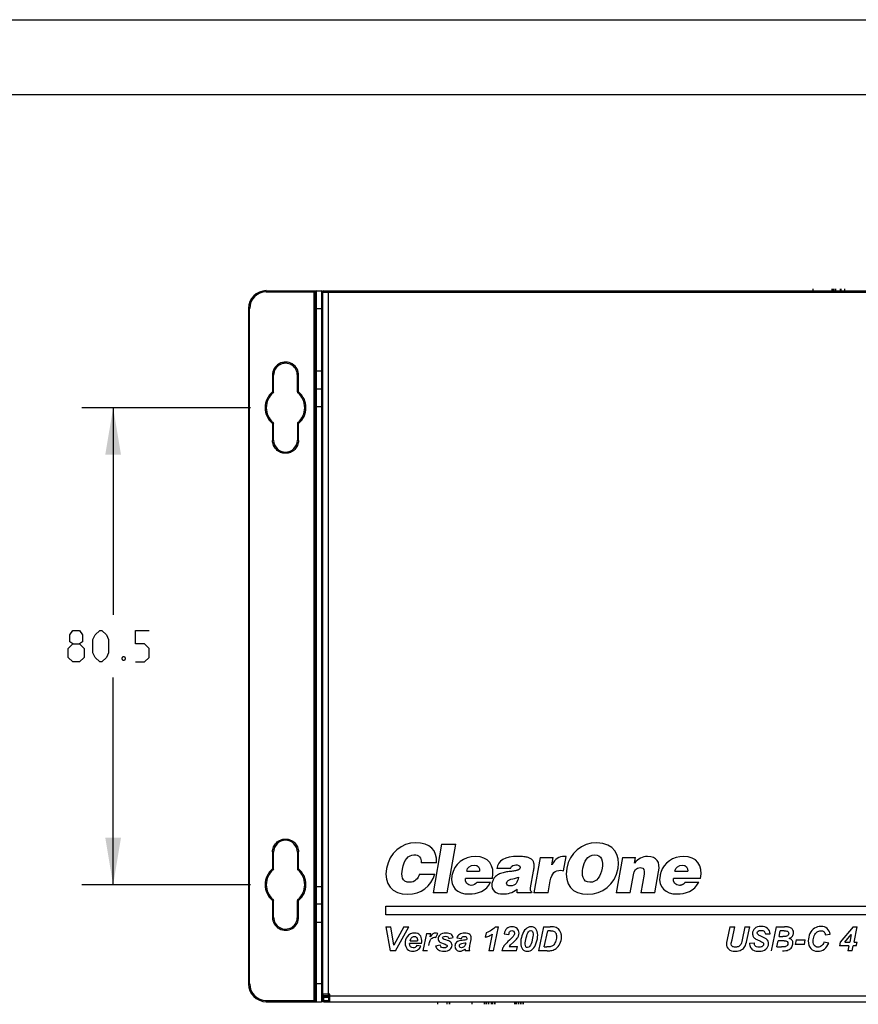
# Model space of a CAD drawing. Header units: inches. Extents: x 0 to 17, y 0 to 11.
# Tile 30 of 55: x 3.8 to 7.2, y 7.1 to 11. Entities that reach past the tile are written whole.
import ezdxf

# ---------------------------------------------------------------- set-up
doc = ezdxf.new("R2010")
doc.units = ezdxf.units.IN
doc.header["$LTSCALE"] = 0.935
doc.header["$MEASUREMENT"] = 0
doc.layers.get('0').update_dxf_attribs({"linetype": 'CONTINUOUS'})
doc.styles.add('TEXTSTYLE_2', font='txt', dxfattribs={"width": 0.8})
doc.dimstyles.new('DIMSTYLE_1', dxfattribs={"dimtxt": 0.125, "dimasz": 0.1875, "dimexe": 0.125, "dimexo": 0.0625, "dimgap": 0.0625, "dimtad": 0, "dimtih": 1, "dimtoh": 1, "dimlfac": 1.666667, "dimzin": 4, "dimdsep": 46, "dimtxsty": 'TEXTSTYLE_2', "dimblk": '_FILLED', "dimblk1": '_FILLED', "dimblk2": '_FILLED', "dimcen": 0.09, "dimazin": 1, "dimtfac": 1, "dimtofl": 0, "dimtmove": 0, "dimatfit": 3, "dimldrblk": '_FILLED', "dimfxl": 1, "dimtolj": 1, "dimtzin": 4, "dimarcsym": 0})

# ---------------------------------------------------------------- blocks, each defined once
blk = doc.blocks.new('_FILLED')
at = {"color": 0, "linetype": 'ByBlock'}
blk.add_solid([(0, 0), (-1, 0.167), (-1, -0.167)], dxfattribs=at)
blk = doc.blocks.new('*D6')
at = {"color": 2, "linetype": 'Continuous', "transparency": 16777216}
for p, q in [((4.7328, 9.4531), (4.0602, 9.4531)), ((4.1852, 9.4531), (4.1852, 8.6273)), ((4.1852, 7.5515), (4.1852, 8.3773)), ((4.7328, 7.5515), (4.0602, 7.5515))]:
    blk.add_line(p, q, dxfattribs=at)
at = {"color": 2, "linetype": 'Continuous', "transparency": 16777216, "xscale": 0.1875, "yscale": 0.1875, "zscale": 0.1875}
for p, rotation in [((4.1852, 9.4531), 90), ((4.1852, 7.5515), 270)]:
    blk.add_blockref('_FILLED', p, dxfattribs=dict(at, rotation=rotation))
at = {"color": 2, "linetype": 'Continuous', "transparency": 16777216, "insert": (4.1852, 8.5648), "char_height": 0.125, "width": 0.535714, "attachment_point": 2, "line_spacing_factor": 0.9, "style": 'TEXTSTYLE_2'}
blk.add_mtext('{\\ftxt;\\W0.0001;\\H0.0001;\\~}{\\ftxt;\\W2.8571428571;\\H0.125; }{\\ftxt;\\W0.0001;\\H0.0001;\\~}', dxfattribs=at)

msp = doc.modelspace()

# ---------------------------------------------------------------- linework, layer by layer
at = {"color": 7, "linetype": 'Continuous'}
for p, q in [((0, 11), (17, 11)), ((16.7, 10.7), (0.3, 10.7)), ((4.7953, 9.9149), (4.7953, 9.9196)), ((4.7953, 9.9196), (5.015, 9.9196)), ((4.7953, 9.9149), (4.9913, 9.9149)), ((4.9866, 7.085), (4.9866, 9.9196)), ((4.9913, 7.0897), (4.9913, 9.9149)), ((4.9961, 7.085), (4.9961, 9.9196)), ((5.015, 9.9196), (5.015, 7.085)), ((5.0197, 9.9149), (5.0197, 9.9126)), ((6.9749, 9.9187), (6.9749, 9.9273)), ((7.0489, 9.9273), (7.0489, 9.9187)), ((7.054, 9.9187), (7.054, 9.9273)), ((7.0558, 9.9187), (7.0558, 9.9273)), ((7.0584, 9.9187), (7.0584, 9.9273)), ((7.0635, 9.9273), (7.0635, 9.9187)), ((7.0814, 9.9273), (7.0814, 9.9187)), ((7.0864, 9.9187), (7.0864, 9.9273)), ((7.0865, 9.9187), (7.0865, 9.9273)), ((7.1003, 9.9187), (7.1003, 9.9273)), ((4.7244, 9.8488), (4.7244, 7.1559)), ((4.7244, 9.8488), (4.7291, 9.8488)), ((4.7291, 7.1559), (4.7291, 9.8488)), ((4.9913, 9.8488), (5.0197, 9.8488)), ((4.8201, 9.583), (4.8201, 9.5159)), ((4.8201, 9.583), (4.8248, 9.583)), ((4.8248, 9.5159), (4.8248, 9.583)), ((4.9192, 9.5159), (4.9192, 9.581)), ((4.9192, 9.581), (4.924, 9.581)), ((4.924, 9.5159), (4.924, 9.581)), ((5.0197, 9.5992), (4.9913, 9.5992)), ((4.8201, 9.5159), (4.8231, 9.5123)), ((4.8248, 9.5159), (4.8201, 9.5159)), ((4.924, 9.5159), (4.9192, 9.5159)), ((4.921, 9.5123), (4.924, 9.5159)), ((4.9961, 9.5283), (5.015, 9.5283)), ((4.9913, 9.4574), (5.0197, 9.4574)), ((4.8231, 9.3939), (4.8201, 9.3903)), ((4.8201, 9.3903), (4.8201, 9.3232)), ((4.8201, 9.3903), (4.8248, 9.3903)), ((4.8248, 9.3232), (4.8248, 9.3903)), ((4.9192, 9.3903), (4.9192, 9.3232)), ((4.9192, 9.3903), (4.924, 9.3903)), ((4.924, 9.3903), (4.921, 9.3939)), ((4.924, 9.3231), (4.924, 9.3903)), ((4.8248, 9.3232), (4.8201, 9.3232)), ((4.924, 9.3232), (4.9192, 9.3232)), ((5.4941, 7.7132), (5.4597, 7.5184)), ((5.4941, 7.7132), (5.5503, 7.7132)), ((5.516, 7.5184), (5.5503, 7.7132)), ((4.8201, 7.6815), (4.8248, 7.6815)), ((4.8201, 7.6814), (4.8201, 7.6143)), ((4.8248, 7.6143), (4.8248, 7.6815)), ((4.9192, 7.6815), (4.9192, 7.6144)), ((4.9192, 7.6815), (4.924, 7.6815)), ((4.924, 7.6144), (4.924, 7.6815)), ((5.887, 7.6601), (5.8621, 7.5184)), ((5.887, 7.6601), (5.9382, 7.6601)), ((5.9331, 7.6307), (5.9382, 7.6601)), ((5.9802, 7.6071), (5.9901, 7.6634)), ((6.2146, 7.6601), (6.1896, 7.5184)), ((6.2146, 7.6601), (6.266, 7.6601)), ((6.2621, 7.6379), (6.266, 7.6601)), ((5.4734, 7.6388), (5.4129, 7.6388)), ((5.768, 7.6166), (5.7139, 7.6166)), ((4.8201, 7.6143), (4.8231, 7.6107)), ((4.8248, 7.6143), (4.8201, 7.6143)), ((4.924, 7.6144), (4.9192, 7.6144)), ((4.921, 7.6107), (4.924, 7.6144)), ((5.4055, 7.5939), (5.4669, 7.5939)), ((5.6966, 7.5766), (5.5892, 7.5766)), ((5.5942, 7.6053), (5.6454, 7.6053)), ((5.8487, 7.5392), (5.8604, 7.6055)), ((6.2459, 7.5184), (6.2586, 7.5906)), ((6.3007, 7.5934), (6.2876, 7.5184)), ((6.3438, 7.5184), (6.3587, 7.6033)), ((6.5257, 7.5766), (6.4184, 7.5766)), ((6.4235, 7.6053), (6.4745, 7.6053)), ((4.9913, 7.544), (5.0197, 7.544)), ((5.6354, 7.5612), (5.6892, 7.5612)), ((5.9183, 7.5184), (5.927, 7.5674)), ((6.4646, 7.5612), (6.5185, 7.5612)), ((5.516, 7.5184), (5.4597, 7.5184)), ((5.7945, 7.5184), (5.7944, 7.5336)), ((5.8526, 7.5184), (5.7945, 7.5184)), ((5.853, 7.5212), (5.8526, 7.5184)), ((5.9183, 7.5184), (5.8621, 7.5184)), ((6.2459, 7.5184), (6.1896, 7.5184)), ((6.3438, 7.5184), (6.2876, 7.5184)), ((4.8231, 7.4924), (4.8201, 7.4887)), ((4.8201, 7.4887), (4.8201, 7.4216)), ((4.8201, 7.4887), (4.8248, 7.4887)), ((4.8248, 7.4216), (4.8248, 7.4887)), ((4.9192, 7.4234), (4.9192, 7.4887)), ((4.924, 7.4887), (4.9192, 7.4887)), ((4.924, 7.4887), (4.921, 7.4923)), ((4.924, 7.4236), (4.924, 7.4887)), ((5.015, 7.4732), (4.9961, 7.4732)), ((5.2723, 7.4307), (5.2723, 7.4662)), ((5.2723, 7.4662), (9.7605, 7.4662)), ((4.8248, 7.4216), (4.8201, 7.4216)), ((4.9192, 7.4236), (4.924, 7.4236)), ((9.7605, 7.4307), (5.2723, 7.4307)), ((4.9913, 7.4023), (5.0197, 7.4023)), ((5.2723, 7.3832), (5.2893, 7.2877)), ((5.2723, 7.3832), (5.2917, 7.3832)), ((5.3038, 7.3109), (5.2917, 7.3832)), ((5.3433, 7.3832), (5.3038, 7.3109)), ((5.3103, 7.2877), (5.3628, 7.3832)), ((5.3433, 7.3832), (5.3628, 7.3832)), ((5.7005, 7.2877), (5.7206, 7.3836)), ((5.7091, 7.3836), (5.7206, 7.3836)), ((5.9004, 7.3832), (5.8804, 7.2877)), ((5.9004, 7.3832), (5.9262, 7.3832)), ((6.6428, 7.3832), (6.6316, 7.3329)), ((6.6428, 7.3832), (6.6624, 7.3832)), ((6.6511, 7.3313), (6.6624, 7.3832)), ((6.7022, 7.3832), (6.6912, 7.331)), ((6.7022, 7.3832), (6.7218, 7.3832)), ((6.7105, 7.3291), (6.7218, 7.3832)), ((6.827, 7.3832), (6.807, 7.2877)), ((6.827, 7.3832), (6.8597, 7.3832)), ((7.1342, 7.3832), (7.0825, 7.3227)), ((7.1342, 7.3832), (7.1503, 7.3832)), ((7.1377, 7.3229), (7.1503, 7.3832)), ((5.4338, 7.3569), (5.4193, 7.2877)), ((5.4338, 7.3569), (5.4514, 7.3569)), ((5.4487, 7.3439), (5.4514, 7.3569)), ((5.4711, 7.3414), (5.4783, 7.3566)), ((5.6717, 7.3591), (5.6682, 7.3424)), ((5.6954, 7.3537), (5.6815, 7.2877)), ((5.7434, 7.3562), (5.7617, 7.3535)), ((5.7764, 7.3426), (5.7643, 7.3306)), ((5.9032, 7.3031), (5.9167, 7.3675)), ((5.9281, 7.3675), (5.9167, 7.3675)), ((6.7841, 7.3552), (6.8029, 7.356)), ((6.8385, 7.3447), (6.8432, 7.3672)), ((6.8385, 7.3447), (6.8535, 7.3447)), ((6.8586, 7.3672), (6.8432, 7.3672)), ((7.0229, 7.3521), (7.0417, 7.354)), ((7.1011, 7.3229), (7.1264, 7.3528)), ((7.1264, 7.3528), (7.1201, 7.3229)), ((5.4136, 7.3165), (5.3667, 7.3165)), ((5.3686, 7.3279), (5.3979, 7.3279)), ((5.4116, 7.3061), (5.3949, 7.3089)), ((5.3979, 7.3298), (5.3979, 7.3279)), ((5.488, 7.3099), (5.4699, 7.307)), ((5.5232, 7.3375), (5.5404, 7.3405)), ((5.5546, 7.3391), (5.5729, 7.3376)), ((5.5862, 7.3193), (5.5907, 7.3201)), ((5.5901, 7.3176), (5.5892, 7.3138)), ((5.5901, 7.3176), (5.5907, 7.3201)), ((5.6079, 7.315), (5.6118, 7.3335)), ((5.763, 7.3048), (5.7961, 7.3048)), ((5.7685, 7.3111), (5.78, 7.3222)), ((5.7926, 7.2877), (5.7961, 7.3048)), ((5.9032, 7.3031), (5.9132, 7.3031)), ((6.6293, 7.321), (6.6286, 7.3153)), ((6.6316, 7.3329), (6.6293, 7.321)), ((6.6476, 7.3144), (6.6482, 7.3186)), ((6.6482, 7.3186), (6.6511, 7.3313)), ((6.7211, 7.3185), (6.7398, 7.3195)), ((6.8298, 7.3031), (6.835, 7.328)), ((6.8298, 7.3031), (6.8488, 7.3031)), ((6.8585, 7.328), (6.835, 7.328)), ((6.9069, 7.3311), (6.9033, 7.3131)), ((6.9396, 7.3131), (6.9033, 7.3131)), ((6.9069, 7.3311), (6.9432, 7.3311)), ((6.9396, 7.3131), (6.9432, 7.3311)), ((7.0366, 7.319), (7.0169, 7.322)), ((7.0825, 7.3227), (7.0793, 7.3072)), ((7.1168, 7.3072), (7.0793, 7.3072)), ((7.1011, 7.3229), (7.1201, 7.3229)), ((7.1168, 7.3072), (7.1127, 7.2877)), ((7.1303, 7.2877), (7.1344, 7.3072)), ((7.1461, 7.3072), (7.1344, 7.3072)), ((7.1377, 7.3229), (7.1494, 7.3229)), ((7.1461, 7.3072), (7.1494, 7.3229)), ((5.3103, 7.2877), (5.2893, 7.2877)), ((5.438, 7.2877), (5.4193, 7.2877)), ((5.6067, 7.2877), (5.5885, 7.2877)), ((5.7005, 7.2877), (5.6815, 7.2877)), ((5.7926, 7.2877), (5.7346, 7.2877)), ((5.9141, 7.2877), (5.8804, 7.2877)), ((7.1303, 7.2877), (7.1127, 7.2877)), ((4.7291, 7.1559), (4.7244, 7.1559)), ((5.0197, 7.1559), (4.9913, 7.1559)), ((5.0197, 7.1228), (5.0197, 7.0986)), ((4.7953, 7.085), (4.7953, 7.0897)), ((4.7953, 7.0897), (4.9913, 7.0897)), ((4.7953, 7.085), (5.015, 7.085)), ((5.4771, 7.0839), (5.4771, 7.0746)), ((5.5163, 7.0746), (5.5163, 7.0839)), ((5.5256, 7.0746), (5.5256, 7.0839)), ((5.5272, 7.0746), (5.5272, 7.0839)), ((5.6643, 7.0746), (5.6643, 7.0839)), ((5.6698, 7.0839), (5.6698, 7.0746)), ((5.673, 7.0839), (5.673, 7.0746)), ((5.6816, 7.0746), (5.6816, 7.0839)), ((5.693, 7.0746), (5.693, 7.0839)), ((5.6955, 7.0839), (5.6955, 7.0746)), ((5.705, 7.0746), (5.705, 7.0839)), ((5.7054, 7.0839), (5.7054, 7.0746)), ((5.7853, 7.0746), (5.7853, 7.0839)), ((5.7873, 7.0746), (5.7873, 7.0839)), ((5.7915, 7.0839), (5.7915, 7.0746)), ((5.7992, 7.0839), (5.7992, 7.0746)), ((5.8087, 7.0746), (5.8087, 7.0839)), ((5.8091, 7.0839), (5.8091, 7.0746)), ((5.8173, 7.0839), (5.8173, 7.0746)), ((5.8183, 7.0839), (5.8183, 7.0746))]:
    msp.add_line(p, q, dxfattribs=at)
at = {"color": 6, "linetype": 'Continuous'}
for p, q in [((5.0197, 9.9139), (9.9803, 9.9139)), ((5.0197, 9.9126), (5.0197, 7.1228)), ((5.0244, 9.9186), (9.9756, 9.9186)), ((5.0433, 7.11), (5.0433, 9.9186)), ((7.0009, 9.9139), (7.0009, 9.9186)), ((5.0492, 7.1147), (5.0197, 7.1147)), ((5.0244, 7.11), (5.0445, 7.11)), ((5.0244, 7.084), (5.0244, 7.1076)), ((9.9756, 7.1076), (5.0244, 7.1076)), ((5.0445, 7.11), (5.0492, 7.1147)), ((5.0445, 7.0887), (5.0445, 7.11)), ((5.0492, 7.084), (5.0492, 7.1147)), ((5.0197, 7.1029), (5.0445, 7.1029)), ((5.0197, 7.0986), (5.0197, 7.0887)), ((5.0445, 7.0887), (5.0197, 7.0887)), ((5.0244, 7.084), (9.9756, 7.084)), ((5.6139, 7.0839), (5.6139, 7.0746))]:
    msp.add_line(p, q, dxfattribs=at)
at = {"color": 2, "linetype": 'Continuous'}
for points in [[(4.0245, 8.5112), (4.0126, 8.5202), (4.0126, 8.547), (4.0245, 8.5648), (4.0513, 8.5648), (4.0632, 8.547), (4.0632, 8.5202), (4.0513, 8.5112), (4.0691, 8.4934), (4.0691, 8.4577), (4.0513, 8.4398), (4.0245, 8.4398), (4.0066, 8.4577)], [(4.1048, 8.4755), (4.1048, 8.5291), (4.1138, 8.547), (4.1316, 8.5648), (4.1406, 8.5648), (4.1584, 8.547), (4.1673, 8.5291), (4.1673, 8.4755), (4.1584, 8.4577), (4.1406, 8.4398), (4.1316, 8.4398), (4.1138, 8.4577), (4.1048, 8.4755)], [(4.2745, 8.4398), (4.3102, 8.4398), (4.3281, 8.4577), (4.3281, 8.4934), (4.3102, 8.5112), (4.2745, 8.5112), (4.2745, 8.5648), (4.3281, 8.5648)], [(4.0066, 8.4577), (4.0066, 8.4934), (4.0245, 8.5112), (4.0513, 8.5112)], [(4.2298, 8.4607), (4.2328, 8.4547), (4.2328, 8.4517), (4.2298, 8.4458), (4.2239, 8.4458), (4.2209, 8.4517), (4.2209, 8.4547), (4.2239, 8.4607), (4.2298, 8.4607)]]:
    msp.add_lwpolyline(points, dxfattribs=at)
at = {"color": 7, "linetype": 'Continuous'}
msp.add_lwpolyline([(5.3666, 7.3148), (5.3666, 7.3154), (5.3666, 7.3159), (5.3667, 7.3165)], dxfattribs=at)
for centre, radius, start, end in [((4.7953, 9.8488), 0.0709, 90, 180), ((4.7953, 9.8488), 0.0661, 90, 180), ((4.9961, 9.9149), 0.00472, 90, 180), ((5.015, 9.9149), 0.00472, 360, 90), ((4.872, 9.583), 0.052, 357.8204, 180), ((4.872, 9.583), 0.0472, 357.6036, 180), ((4.872, 9.4531), 0.0815, 129.6102, 230.3897), ((4.872, 9.4531), 0.0768, 129.6107, 230.3893), ((4.8201, 9.5159), 0.00472, 309.6125, 360), ((4.924, 9.5159), 0.00472, 179.9973, 230.4218), ((4.872, 9.4531), 0.0768, 309.5765, 50.4235), ((4.872, 9.4531), 0.0815, 309.576, 50.424), ((4.9961, 9.533), 0.00472, 180, 270), ((5.015, 9.533), 0.00472, 270, 0), ((4.8201, 9.3903), 0.00472, 0, 50.3875), ((4.924, 9.3903), 0.00472, 129.5782, 180), ((4.8761, 9.3236), 0.0561, 180.4193, 181.1479), ((4.872, 9.3232), 0.0472, 180.0228, 359.9789), ((4.8691, 9.3235), 0.0549, 358.9876, 359.6463), ((4.872, 7.6814), 0.0472, 0.0211, 179.9772), ((4.8761, 7.681), 0.0561, 178.8527, 179.5808), ((4.8691, 7.6812), 0.0549, 0.3536, 1.0124), ((4.872, 7.5515), 0.0815, 129.6102, 230.3897), ((4.872, 7.5515), 0.0768, 129.6107, 230.3893), ((4.8201, 7.6143), 0.00472, 309.6125, 360), ((4.924, 7.6144), 0.00472, 180, 230.4218), ((4.872, 7.5515), 0.0768, 309.5765, 50.4235), ((4.872, 7.5515), 0.0815, 309.576, 50.424), ((6.4575, 7.5715), 0.0947, 162.1679, 170.042), ((5.7562, 7.5462), 0.0625, 167.6161, 170.0037), ((4.8201, 7.4887), 0.00472, 0, 50.3875), ((4.924, 7.4887), 0.00472, 129.5782, 180.0027), ((4.9961, 7.4685), 0.00472, 90, 180), ((5.015, 7.4685), 0.00472, 360, 90), ((4.872, 7.4216), 0.052, 180, 2.1797), ((4.872, 7.4216), 0.0472, 180, 2.1785), ((4.7953, 7.1559), 0.0709, 180, 270), ((4.7953, 7.1559), 0.0661, 180, 270), ((4.9961, 7.0897), 0.00472, 180, 270), ((5.015, 7.0897), 0.00472, 270, 348.0598)]:
    msp.add_arc(centre, radius, start, end, dxfattribs=at)
at = {"color": 6, "linetype": 'Continuous'}
for centre, start, end in [((5.0244, 9.9139), 90, 180), ((5.0244, 7.1147), 180, 270), ((5.0244, 7.1029), 90, 180), ((5.0244, 7.0887), 180, 270), ((5.0492, 7.0887), 180, 270)]:
    msp.add_arc(centre, 0.00472, start, end, dxfattribs=at)
at = {"color": 7, "linetype": 'Continuous'}
for points, knots in [([(4.924, 9.3225), (4.9238, 9.3158), (4.9211, 9.3023), (4.9094, 9.2853), (4.8923, 9.2739), (4.872, 9.2699), (4.8518, 9.2739), (4.8346, 9.2853), (4.823, 9.3023), (4.8202, 9.3158), (4.8201, 9.3225)], [0, 0, 0, 0, 0.125012, 0.250011, 0.375003, 0.499996, 0.624989, 0.749981, 0.874982, 1, 1, 1, 1]), ([(4.8201, 7.6821), (4.8202, 7.6888), (4.823, 7.7023), (4.8346, 7.7194), (4.8518, 7.7307), (4.872, 7.7347), (4.8923, 7.7307), (4.9094, 7.7194), (4.9211, 7.7023), (4.9238, 7.6888), (4.924, 7.6821)], [0, 0, 0, 0, 0.125018, 0.250019, 0.375011, 0.500004, 0.624997, 0.749989, 0.874988, 1, 1, 1, 1]), ([(5.8604, 7.6055), (5.8604, 7.6055), (5.8604, 7.6055), (5.8604, 7.6055), (5.8604, 7.6056), (5.8604, 7.6057), (5.8604, 7.6058), (5.8605, 7.6059), (5.8605, 7.6061), (5.8605, 7.6063), (5.8606, 7.6067), (5.8607, 7.607), (5.8607, 7.6074), (5.8608, 7.608), (5.8609, 7.6086), (5.861, 7.6094), (5.8612, 7.6104), (5.8614, 7.6117), (5.8616, 7.6132), (5.8619, 7.6147), (5.8621, 7.6162), (5.8623, 7.6182), (5.8625, 7.6206), (5.8628, 7.6235), (5.8629, 7.6262), (5.8629, 7.6298), (5.8625, 7.6341), (5.8616, 7.639), (5.8599, 7.6435), (5.8575, 7.6476), (5.8543, 7.6513), (5.8487, 7.6557), (5.8391, 7.6601), (5.8227, 7.6634), (5.808, 7.6642), (5.7996, 7.6642)], [0, 0, 0, 0, 0.000244, 0.000488, 0.000977, 0.001953, 0.00293, 0.003906, 0.005859, 0.007812, 0.011719, 0.015625, 0.019531, 0.023437, 0.03125, 0.039062, 0.046875, 0.0625, 0.078125, 0.09375, 0.109375, 0.125, 0.15625, 0.1875, 0.21875, 0.25, 0.3125, 0.375, 0.4375, 0.5, 0.5625, 0.625, 0.75, 0.875, 1, 1, 1, 1]), ([(5.983, 7.6642), (5.9611, 7.6642), (5.9452, 7.6535), (5.9334, 7.6309), (5.9332, 7.6306)], [0, 0, 0, 0, 0.987112, 1, 1, 1, 1]), ([(5.8065, 7.6188), (5.8065, 7.6188), (5.8065, 7.6187), (5.8065, 7.6187), (5.8065, 7.6186), (5.8064, 7.6185), (5.8064, 7.6183), (5.8064, 7.6181), (5.8063, 7.6179), (5.8062, 7.6175), (5.806, 7.617), (5.8058, 7.6164), (5.8055, 7.6159), (5.8052, 7.6152), (5.8046, 7.6144), (5.8038, 7.6135), (5.8026, 7.6124), (5.8009, 7.6111), (5.7984, 7.6098), (5.7955, 7.6087), (5.7922, 7.6078), (5.7875, 7.6067), (5.7809, 7.6056), (5.7722, 7.6046), (5.7628, 7.6035), (5.7499, 7.6018), (5.7336, 7.5985), (5.7157, 7.591), (5.7055, 7.5817), (5.7013, 7.5751), (5.7007, 7.574)], [0, 0, 0, 0, 0.000544, 0.001088, 0.002175, 0.00435, 0.006526, 0.008701, 0.013051, 0.017402, 0.026103, 0.034804, 0.043504, 0.052205, 0.069607, 0.087009, 0.104411, 0.139214, 0.174018, 0.208821, 0.243625, 0.278428, 0.348035, 0.417642, 0.487249, 0.556856, 0.69607, 0.835284, 0.974498, 1, 1, 1, 1]), ([(6.4646, 7.5612), (6.4646, 7.5612), (6.4646, 7.5612), (6.4646, 7.5611), (6.4646, 7.5611), (6.4646, 7.5611), (6.4646, 7.5611), (6.4645, 7.5611), (6.4645, 7.561), (6.4645, 7.561), (6.4644, 7.5609), (6.4644, 7.5608), (6.4643, 7.5607), (6.4642, 7.5605), (6.4641, 7.5604), (6.464, 7.5602), (6.4638, 7.5599), (6.4635, 7.5596), (6.4633, 7.5593), (6.463, 7.5589), (6.4627, 7.5586), (6.4623, 7.5581), (6.4618, 7.5575), (6.4612, 7.5569), (6.4606, 7.5563), (6.4597, 7.5555), (6.4586, 7.5545), (6.4572, 7.5535), (6.4558, 7.5526), (6.4543, 7.5518), (6.4527, 7.551), (6.4507, 7.5502), (6.448, 7.5494), (6.4447, 7.5488), (6.4425, 7.5487), (6.4413, 7.5487)], [0, 0, 0, 0, 0.000244, 0.000488, 0.000977, 0.001953, 0.00293, 0.003906, 0.005859, 0.007813, 0.011719, 0.015625, 0.019531, 0.023438, 0.03125, 0.039063, 0.046875, 0.0625, 0.078125, 0.09375, 0.109375, 0.125, 0.15625, 0.1875, 0.21875, 0.25, 0.3125, 0.375, 0.4375, 0.5, 0.5625, 0.625, 0.75, 0.875, 1, 1, 1, 1])]:
    msp.add_open_spline(points, degree=3, knots=knots, dxfattribs=at)
for points in [[(5.3895, 7.7183), (5.3352, 7.7183), (5.2856, 7.6791), (5.2745, 7.6161)], [(5.4734, 7.6388), (5.4771, 7.6888), (5.449, 7.7183), (5.3895, 7.7183)], [(6.1126, 7.7183), (6.0521, 7.7183), (6.0037, 7.6786), (5.9929, 7.6174)], [(6.197, 7.6168), (6.2061, 7.6683), (6.1822, 7.7183), (6.1126, 7.7183)], [(5.3379, 7.6139), (5.3445, 7.6515), (5.3614, 7.6707), (5.3839, 7.6707)], [(5.3839, 7.6707), (5.4039, 7.6707), (5.4145, 7.6591), (5.4129, 7.6388)], [(5.6287, 7.6642), (5.5833, 7.6642), (5.5432, 7.6344), (5.535, 7.5879)], [(5.6966, 7.5766), (5.7064, 7.6279), (5.6812, 7.6642), (5.6287, 7.6642)], [(5.7996, 7.6642), (5.7436, 7.6642), (5.7192, 7.6466), (5.7139, 7.6166)], [(5.9901, 7.6634), (5.9877, 7.6636), (5.9854, 7.6642), (5.983, 7.6642)], [(6.0566, 7.6168), (6.061, 7.6415), (6.0748, 7.6707), (6.1037, 7.6707)], [(6.1037, 7.6707), (6.132, 7.6715), (6.1378, 7.6433), (6.1332, 7.6168)], [(6.3146, 7.6642), (6.2932, 7.6642), (6.2778, 7.655), (6.2621, 7.6379)], [(6.3587, 7.6033), (6.3656, 7.6423), (6.3519, 7.6642), (6.3146, 7.6642)], [(6.4579, 7.6642), (6.4167, 7.6642), (6.3799, 7.6397), (6.3673, 7.6005)], [(6.5257, 7.5766), (6.5356, 7.6279), (6.5104, 7.6642), (6.4579, 7.6642)], [(5.2745, 7.6161), (5.2633, 7.5528), (5.2953, 7.5133), (5.3596, 7.5133)], [(5.5942, 7.6053), (5.5969, 7.6204), (5.6081, 7.6298), (5.6249, 7.6298)], [(5.6249, 7.6298), (5.6381, 7.6298), (5.6476, 7.6182), (5.6454, 7.6053)], [(5.768, 7.6166), (5.7715, 7.6288), (5.7823, 7.6304), (5.7902, 7.6304)], [(5.7902, 7.6304), (5.7961, 7.6304), (5.8083, 7.629), (5.8065, 7.6188)], [(5.9929, 7.6174), (5.9813, 7.5511), (6.0154, 7.5133), (6.0765, 7.5133)], [(6.0849, 7.5609), (6.0543, 7.5609), (6.0523, 7.592), (6.0566, 7.6168)], [(6.0765, 7.5133), (6.1341, 7.5133), (6.1853, 7.5506), (6.197, 7.6168)], [(6.1332, 7.6168), (6.1275, 7.5847), (6.1125, 7.5609), (6.0849, 7.5609)], [(6.2586, 7.5906), (6.2618, 7.6088), (6.2684, 7.6198), (6.2857, 7.6198)], [(6.2857, 7.6198), (6.3016, 7.6198), (6.3032, 7.6074), (6.3007, 7.5934)], [(6.4235, 7.6053), (6.4261, 7.6204), (6.4373, 7.6298), (6.454, 7.6298)], [(6.454, 7.6298), (6.4673, 7.6298), (6.4769, 7.6182), (6.4745, 7.6053)], [(5.367, 7.5609), (5.3345, 7.5609), (5.3331, 7.5866), (5.3379, 7.6139)], [(5.3596, 7.5133), (5.411, 7.5133), (5.4523, 7.5436), (5.4669, 7.5939)], [(5.4055, 7.5939), (5.3998, 7.5752), (5.3875, 7.5609), (5.367, 7.5609)], [(5.535, 7.5879), (5.5266, 7.5403), (5.5571, 7.5144), (5.6026, 7.5144)], [(5.6121, 7.5487), (5.5973, 7.5487), (5.5863, 7.5598), (5.5892, 7.5766)], [(5.7531, 7.5582), (5.7563, 7.5766), (5.7799, 7.5722), (5.7998, 7.5812)], [(5.7998, 7.5812), (5.7977, 7.5617), (5.7886, 7.5463), (5.7688, 7.5463)], [(5.927, 7.5674), (5.9324, 7.5979), (5.9459, 7.6088), (5.9688, 7.6088)], [(5.9688, 7.6088), (5.9726, 7.6088), (5.9765, 7.6077), (5.9802, 7.6071)], [(6.3642, 7.5879), (6.3558, 7.5403), (6.3863, 7.5144), (6.4318, 7.5144)], [(6.4413, 7.5487), (6.4264, 7.5487), (6.4154, 7.5598), (6.4184, 7.5766)], [(5.6026, 7.5144), (5.6356, 7.5144), (5.6733, 7.526), (5.6892, 7.5612)], [(5.6354, 7.5612), (5.6299, 7.5528), (5.6211, 7.5487), (5.6121, 7.5487)], [(5.6947, 7.557), (5.6895, 7.5276), (5.711, 7.5144), (5.7378, 7.5144)], [(5.7007, 7.574), (5.6983, 7.5698), (5.6964, 7.5651), (5.6952, 7.5596)], [(5.7688, 7.5463), (5.7578, 7.5463), (5.7518, 7.5511), (5.7531, 7.5582)], [(5.853, 7.5212), (5.8469, 7.5271), (5.8473, 7.5311), (5.8487, 7.5392)], [(6.4318, 7.5144), (6.4647, 7.5144), (6.5025, 7.526), (6.5185, 7.5612)], [(5.7378, 7.5144), (5.7589, 7.5144), (5.7759, 7.5187), (5.7944, 7.5336)], [(5.7091, 7.3836), (5.7003, 7.3743), (5.6878, 7.3661), (5.6717, 7.3591)], [(5.774, 7.3836), (5.7659, 7.3836), (5.7591, 7.3812), (5.7537, 7.3765)], [(5.795, 7.3764), (5.7899, 7.3812), (5.7829, 7.3836), (5.774, 7.3836)], [(5.8502, 7.3836), (5.8425, 7.3836), (5.8356, 7.3807), (5.8293, 7.3748)], [(5.8693, 7.3752), (5.8643, 7.3808), (5.8579, 7.3836), (5.8502, 7.3836)], [(5.94, 7.3829), (5.938, 7.3831), (5.9334, 7.3832), (5.9262, 7.3832)], [(5.9506, 7.3805), (5.9475, 7.3817), (5.9439, 7.3825), (5.94, 7.3829)], [(5.9591, 7.3754), (5.9565, 7.3776), (5.9537, 7.3792), (5.9506, 7.3805)], [(6.7667, 7.3849), (6.7557, 7.3849), (6.7473, 7.3823), (6.7415, 7.377)], [(6.7927, 7.377), (6.7866, 7.3823), (6.7779, 7.3849), (6.7667, 7.3849)], [(6.8745, 7.3826), (6.8717, 7.383), (6.8667, 7.3832), (6.8597, 7.3832)], [(6.8865, 7.3786), (6.8832, 7.3806), (6.8792, 7.3819), (6.8745, 7.3826)], [(7.0054, 7.3849), (6.9962, 7.3849), (6.9877, 7.3825), (6.9799, 7.3778)], [(7.0304, 7.3766), (7.0241, 7.3822), (7.0157, 7.3849), (7.0054, 7.3849)], [(5.3565, 7.3436), (5.3513, 7.3362), (5.3487, 7.3278), (5.3487, 7.3183)], [(5.3872, 7.3587), (5.3739, 7.3587), (5.3637, 7.3537), (5.3565, 7.3436)], [(5.3686, 7.3279), (5.3697, 7.3336), (5.3717, 7.338), (5.3748, 7.3409)], [(5.3748, 7.3409), (5.3779, 7.3439), (5.3813, 7.3453), (5.3852, 7.3453)], [(5.3852, 7.3453), (5.3891, 7.3453), (5.3922, 7.344), (5.3945, 7.3414)], [(5.4074, 7.3508), (5.4024, 7.356), (5.3957, 7.3587), (5.3872, 7.3587)], [(5.3945, 7.3414), (5.3968, 7.3388), (5.3979, 7.335), (5.3979, 7.3298)], [(5.4149, 7.3288), (5.4149, 7.3382), (5.4124, 7.3456), (5.4074, 7.3508)], [(5.4697, 7.3587), (5.4622, 7.3587), (5.4552, 7.3538), (5.4487, 7.3439)], [(5.4558, 7.3386), (5.4592, 7.341), (5.4624, 7.3423), (5.4657, 7.3423)], [(5.4657, 7.3423), (5.4676, 7.3423), (5.4694, 7.342), (5.4711, 7.3414)], [(5.4783, 7.3566), (5.4752, 7.358), (5.4724, 7.3587), (5.4697, 7.3587)], [(5.4864, 7.3504), (5.4823, 7.3464), (5.4803, 7.3417), (5.4803, 7.3362)], [(5.5117, 7.3587), (5.5005, 7.3587), (5.4921, 7.3559), (5.4864, 7.3504)], [(5.4979, 7.3393), (5.4979, 7.341), (5.4987, 7.3425), (5.5005, 7.3438)], [(5.5005, 7.3438), (5.5022, 7.3451), (5.505, 7.3457), (5.5089, 7.3457)], [(5.5089, 7.3457), (5.5127, 7.3457), (5.5161, 7.3449), (5.5188, 7.3432)], [(5.5318, 7.3538), (5.5273, 7.357), (5.5205, 7.3587), (5.5117, 7.3587)], [(5.5188, 7.3432), (5.5209, 7.3419), (5.5223, 7.34), (5.5232, 7.3375)], [(5.5404, 7.3405), (5.5392, 7.3461), (5.5363, 7.3505), (5.5318, 7.3538)], [(5.5655, 7.3535), (5.5603, 7.35), (5.5567, 7.3453), (5.5546, 7.3391)], [(5.5862, 7.3587), (5.5776, 7.3587), (5.5707, 7.3569), (5.5655, 7.3535)], [(5.5729, 7.3376), (5.5735, 7.3401), (5.5749, 7.342), (5.5768, 7.3433)], [(5.5768, 7.3433), (5.5787, 7.3447), (5.5814, 7.3453), (5.5847, 7.3453)], [(5.5847, 7.3453), (5.5879, 7.3453), (5.5903, 7.3447), (5.5919, 7.3433)], [(5.6059, 7.3533), (5.6017, 7.3569), (5.5951, 7.3587), (5.5862, 7.3587)], [(5.5919, 7.3433), (5.5935, 7.342), (5.5943, 7.3403), (5.5943, 7.3383)], [(5.6123, 7.3401), (5.6123, 7.3453), (5.6102, 7.3497), (5.6059, 7.3533)], [(5.6682, 7.3424), (5.6722, 7.3433), (5.6768, 7.3447), (5.6819, 7.3468)], [(5.6819, 7.3468), (5.687, 7.3489), (5.6915, 7.3512), (5.6954, 7.3537)], [(5.7537, 7.3765), (5.7483, 7.3718), (5.7449, 7.365), (5.7434, 7.3562)], [(5.7617, 7.3535), (5.7628, 7.3593), (5.7645, 7.3634), (5.7667, 7.3656)], [(5.7667, 7.3656), (5.7689, 7.3678), (5.7714, 7.3689), (5.7744, 7.3689)], [(5.7744, 7.3689), (5.7773, 7.3689), (5.7797, 7.3679), (5.7815, 7.3659)], [(5.7827, 7.3514), (5.7815, 7.3489), (5.7795, 7.346), (5.7764, 7.3426)], [(5.7815, 7.3659), (5.7834, 7.3639), (5.7843, 7.3613), (5.7843, 7.3581)], [(5.7843, 7.3581), (5.7843, 7.3561), (5.7838, 7.3539), (5.7827, 7.3514)], [(5.7926, 7.3347), (5.7961, 7.3389), (5.7987, 7.3428), (5.8003, 7.3466)], [(5.8026, 7.358), (5.8026, 7.3654), (5.8001, 7.3716), (5.795, 7.3764)], [(5.8003, 7.3466), (5.8018, 7.3504), (5.8026, 7.3542), (5.8026, 7.358)], [(5.8139, 7.3479), (5.8107, 7.3381), (5.809, 7.3283), (5.809, 7.3187)], [(5.8293, 7.3748), (5.8231, 7.3689), (5.8179, 7.36), (5.8139, 7.3479)], [(5.8308, 7.3395), (5.8336, 7.3512), (5.8369, 7.3593), (5.8407, 7.3639)], [(5.8407, 7.3639), (5.8433, 7.3671), (5.8462, 7.3687), (5.8495, 7.3687)], [(5.8495, 7.3687), (5.8521, 7.3687), (5.8543, 7.3676), (5.856, 7.3655)], [(5.8585, 7.3552), (5.8585, 7.3493), (5.8574, 7.3413), (5.8552, 7.3312)], [(5.856, 7.3655), (5.8577, 7.3634), (5.8585, 7.3599), (5.8585, 7.3552)], [(5.8768, 7.3507), (5.8768, 7.3614), (5.8743, 7.3696), (5.8693, 7.3752)], [(5.8713, 7.3197), (5.8749, 7.3306), (5.8768, 7.341), (5.8768, 7.3507)], [(5.9281, 7.3675), (5.934, 7.3675), (5.938, 7.3671), (5.9403, 7.3663)], [(5.9403, 7.3663), (5.9435, 7.3652), (5.9462, 7.3629), (5.9484, 7.3595)], [(5.9517, 7.3442), (5.9517, 7.3362), (5.9504, 7.3293), (5.9477, 7.3235)], [(5.9484, 7.3595), (5.9506, 7.3561), (5.9517, 7.351), (5.9517, 7.3442)], [(5.9657, 7.3674), (5.9638, 7.3705), (5.9616, 7.3732), (5.9591, 7.3754)], [(5.9655, 7.3162), (5.9695, 7.3242), (5.9715, 7.3333), (5.9715, 7.3436)], [(5.9699, 7.3568), (5.9689, 7.3608), (5.9675, 7.3644), (5.9657, 7.3674)], [(5.9715, 7.3436), (5.9715, 7.3484), (5.9709, 7.3528), (5.9699, 7.3568)], [(6.7415, 7.377), (6.7356, 7.3717), (6.7327, 7.365), (6.7327, 7.3569)], [(6.7327, 7.3569), (6.7327, 7.3523), (6.7337, 7.3483), (6.7357, 7.3448)], [(6.7357, 7.3448), (6.7376, 7.3414), (6.7403, 7.3386), (6.7437, 7.3364)], [(6.7515, 7.3592), (6.7515, 7.3621), (6.7527, 7.3646), (6.755, 7.3665)], [(6.7547, 7.3524), (6.7526, 7.3542), (6.7515, 7.3565), (6.7515, 7.3592)], [(6.7688, 7.3449), (6.7616, 7.3481), (6.7568, 7.3506), (6.7547, 7.3524)], [(6.755, 7.3665), (6.7573, 7.3684), (6.7612, 7.3693), (6.7666, 7.3693)], [(6.7666, 7.3693), (6.7721, 7.3693), (6.7763, 7.3681), (6.7791, 7.3657)], [(6.7898, 7.3334), (6.7868, 7.3363), (6.7798, 7.3402), (6.7688, 7.3449)], [(6.7791, 7.3657), (6.7819, 7.3632), (6.7836, 7.3598), (6.7841, 7.3552)], [(6.8029, 7.356), (6.8023, 7.3648), (6.7989, 7.3718), (6.7927, 7.377)], [(6.8681, 7.3461), (6.8652, 7.3451), (6.8603, 7.3447), (6.8535, 7.3447)], [(6.8586, 7.3672), (6.864, 7.3672), (6.8675, 7.3671), (6.8689, 7.3668)], [(6.8748, 7.3508), (6.8733, 7.3486), (6.8711, 7.347), (6.8681, 7.3461)], [(6.8689, 7.3668), (6.8715, 7.3663), (6.8735, 7.3652), (6.8749, 7.3637)], [(6.877, 7.3577), (6.877, 7.3552), (6.8763, 7.3529), (6.8748, 7.3508)], [(6.8749, 7.3637), (6.8763, 7.3621), (6.877, 7.3601), (6.877, 7.3577)], [(6.8784, 7.3374), (6.8845, 7.3394), (6.8891, 7.3424), (6.892, 7.3462)], [(6.8939, 7.3708), (6.8922, 7.3741), (6.8898, 7.3767), (6.8865, 7.3786)], [(6.892, 7.3462), (6.895, 7.3501), (6.8965, 7.3547), (6.8965, 7.36)], [(6.8965, 7.36), (6.8965, 7.364), (6.8956, 7.3676), (6.8939, 7.3708)], [(6.9616, 7.357), (6.9572, 7.348), (6.955, 7.3381), (6.955, 7.3272)], [(6.9799, 7.3778), (6.9721, 7.373), (6.966, 7.3661), (6.9616, 7.357)], [(6.9745, 7.3264), (6.9745, 7.3335), (6.9759, 7.3405), (6.9787, 7.3475)], [(6.9787, 7.3475), (6.9815, 7.3546), (6.9852, 7.3597), (6.9899, 7.363)], [(6.9899, 7.363), (6.9946, 7.3664), (6.9997, 7.368), (7.0051, 7.368)], [(7.0051, 7.368), (7.01, 7.368), (7.0139, 7.3668), (7.0169, 7.3642)], [(7.0169, 7.3642), (7.0198, 7.3617), (7.0218, 7.3577), (7.0229, 7.3521)], [(7.0417, 7.354), (7.0405, 7.3635), (7.0368, 7.3711), (7.0304, 7.3766)], [(5.3487, 7.3183), (5.3487, 7.3086), (5.3516, 7.3008), (5.3574, 7.2948)], [(5.3706, 7.3036), (5.3679, 7.3064), (5.3666, 7.3102), (5.3666, 7.3148)], [(5.3803, 7.2993), (5.3765, 7.2993), (5.3732, 7.3008), (5.3706, 7.3036)], [(5.3949, 7.3089), (5.3914, 7.3025), (5.3865, 7.2993), (5.3803, 7.2993)], [(5.3985, 7.291), (5.404, 7.2944), (5.4083, 7.2994), (5.4116, 7.3061)], [(5.4136, 7.3165), (5.4145, 7.3202), (5.4149, 7.3242), (5.4149, 7.3288)], [(5.4425, 7.3094), (5.4443, 7.3183), (5.4461, 7.3248), (5.448, 7.3288)], [(5.448, 7.3288), (5.4499, 7.3329), (5.4525, 7.3362), (5.4558, 7.3386)], [(5.4699, 7.307), (5.4719, 7.3003), (5.4755, 7.2952), (5.481, 7.2915)], [(5.4803, 7.3362), (5.4803, 7.3307), (5.4824, 7.3262), (5.4866, 7.3229)], [(5.4866, 7.3229), (5.4893, 7.3207), (5.4962, 7.3177), (5.5075, 7.314)], [(5.494, 7.3017), (5.4916, 7.3033), (5.4896, 7.306), (5.488, 7.3099)], [(5.5037, 7.2993), (5.4996, 7.2993), (5.4964, 7.3001), (5.494, 7.3017)], [(5.5005, 7.335), (5.4988, 7.3361), (5.4979, 7.3375), (5.4979, 7.3393)], [(5.5109, 7.3313), (5.5051, 7.333), (5.5016, 7.3342), (5.5005, 7.335)], [(5.5139, 7.3022), (5.5114, 7.3003), (5.508, 7.2993), (5.5037, 7.2993)], [(5.5075, 7.314), (5.5117, 7.3126), (5.5143, 7.3114), (5.5152, 7.3104)], [(5.5291, 7.3234), (5.5261, 7.326), (5.52, 7.3286), (5.5109, 7.3313)], [(5.5166, 7.307), (5.5166, 7.3052), (5.5157, 7.3035), (5.5139, 7.3022)], [(5.5152, 7.3104), (5.5161, 7.3094), (5.5166, 7.3083), (5.5166, 7.307)], [(5.5274, 7.2932), (5.5329, 7.2981), (5.5356, 7.3038), (5.5356, 7.3104)], [(5.5356, 7.3104), (5.5356, 7.3155), (5.5335, 7.3198), (5.5291, 7.3234)], [(5.5533, 7.3221), (5.5492, 7.3182), (5.5471, 7.3128), (5.5471, 7.3062)], [(5.5471, 7.3062), (5.5471, 7.3003), (5.549, 7.2954), (5.5527, 7.2917)], [(5.5753, 7.3293), (5.5647, 7.3285), (5.5574, 7.3261), (5.5533, 7.3221)], [(5.5647, 7.3079), (5.5647, 7.3105), (5.5657, 7.3127), (5.5678, 7.3143)], [(5.5671, 7.3023), (5.5655, 7.3038), (5.5647, 7.3056), (5.5647, 7.3079)], [(5.5733, 7.3), (5.5707, 7.3), (5.5686, 7.3008), (5.5671, 7.3023)], [(5.5678, 7.3143), (5.5707, 7.3165), (5.5768, 7.3181), (5.5862, 7.3193)], [(5.5812, 7.3021), (5.5787, 7.3007), (5.5761, 7.3), (5.5733, 7.3)], [(5.5931, 7.332), (5.5901, 7.331), (5.5842, 7.3301), (5.5753, 7.3293)], [(5.5868, 7.3074), (5.5856, 7.3052), (5.5837, 7.3035), (5.5812, 7.3021)], [(5.5892, 7.3138), (5.5885, 7.3111), (5.5877, 7.3089), (5.5868, 7.3074)], [(5.5943, 7.3383), (5.5943, 7.3367), (5.5939, 7.3346), (5.5931, 7.332)], [(5.6051, 7.2976), (5.6051, 7.3009), (5.606, 7.3067), (5.6079, 7.315)], [(5.6118, 7.3335), (5.6121, 7.3358), (5.6123, 7.338), (5.6123, 7.3401)], [(5.7467, 7.3129), (5.7435, 7.3093), (5.7409, 7.3054), (5.7387, 7.3011)], [(5.7643, 7.3306), (5.7558, 7.3225), (5.7499, 7.3166), (5.7467, 7.3129)], [(5.763, 7.3048), (5.7647, 7.307), (5.7666, 7.3091), (5.7685, 7.3111)], [(5.78, 7.3222), (5.7858, 7.3276), (5.79, 7.3317), (5.7926, 7.3347)], [(5.809, 7.3187), (5.809, 7.3081), (5.8115, 7.3), (5.8166, 7.2944)], [(5.8273, 7.3149), (5.8273, 7.3213), (5.8285, 7.3295), (5.8308, 7.3395)], [(5.8298, 7.3041), (5.8281, 7.3062), (5.8273, 7.3098), (5.8273, 7.3149)], [(5.8362, 7.3009), (5.8336, 7.3009), (5.8315, 7.302), (5.8298, 7.3041)], [(5.8455, 7.3058), (5.8428, 7.3026), (5.8397, 7.3009), (5.8362, 7.3009)], [(5.8552, 7.3312), (5.8524, 7.3186), (5.8491, 7.3101), (5.8455, 7.3058)], [(5.8566, 7.2947), (5.8628, 7.3005), (5.8677, 7.3088), (5.8713, 7.3197)], [(5.929, 7.3044), (5.9257, 7.3035), (5.9205, 7.3031), (5.9132, 7.3031)], [(5.9379, 7.3094), (5.9352, 7.307), (5.9322, 7.3053), (5.929, 7.3044)], [(5.9477, 7.3235), (5.9451, 7.3176), (5.9418, 7.3129), (5.9379, 7.3094)], [(5.9507, 7.2972), (5.9567, 7.3019), (5.9616, 7.3083), (5.9655, 7.3162)], [(6.6286, 7.3153), (6.6286, 7.3067), (6.6317, 7.2997), (6.6378, 7.2942)], [(6.6521, 7.3058), (6.6491, 7.308), (6.6476, 7.3109), (6.6476, 7.3144)], [(6.6651, 7.3024), (6.6594, 7.3024), (6.6551, 7.3035), (6.6521, 7.3058)], [(6.6779, 7.3051), (6.6745, 7.3033), (6.6703, 7.3024), (6.6651, 7.3024)], [(6.6857, 7.313), (6.6838, 7.3095), (6.6812, 7.3069), (6.6779, 7.3051)], [(6.6912, 7.331), (6.6894, 7.3226), (6.6875, 7.3166), (6.6857, 7.313)], [(6.6881, 7.2913), (6.6944, 7.2948), (6.6991, 7.2993), (6.7022, 7.3049)], [(6.7022, 7.3049), (6.7053, 7.3105), (6.7081, 7.3186), (6.7105, 7.3291)], [(6.7211, 7.3185), (6.721, 7.3121), (6.7221, 7.3065), (6.7246, 7.3016)], [(6.7246, 7.3016), (6.7271, 7.2967), (6.7313, 7.2929), (6.7373, 7.2901)], [(6.7429, 7.3075), (6.7411, 7.3095), (6.7401, 7.3135), (6.7398, 7.3195)], [(6.7588, 7.3024), (6.751, 7.3024), (6.7457, 7.3041), (6.7429, 7.3075)], [(6.7437, 7.3364), (6.7471, 7.3343), (6.7525, 7.3316), (6.7599, 7.3284)], [(6.7727, 7.3059), (6.7698, 7.3036), (6.7652, 7.3024), (6.7588, 7.3024)], [(6.7599, 7.3284), (6.7673, 7.3252), (6.7718, 7.3228), (6.7735, 7.3214)], [(6.777, 7.3142), (6.777, 7.311), (6.7756, 7.3082), (6.7727, 7.3059)], [(6.7735, 7.3214), (6.7758, 7.3194), (6.777, 7.317), (6.777, 7.3142)], [(6.7865, 7.295), (6.7931, 7.301), (6.7965, 7.3082), (6.7965, 7.3166)], [(6.7965, 7.3166), (6.7965, 7.3234), (6.7942, 7.329), (6.7898, 7.3334)], [(6.8648, 7.3046), (6.8621, 7.3036), (6.8568, 7.3031), (6.8488, 7.3031)], [(6.8585, 7.328), (6.864, 7.328), (6.8679, 7.327), (6.8703, 7.3249)], [(6.8713, 7.3096), (6.8697, 7.3073), (6.8676, 7.3056), (6.8648, 7.3046)], [(6.8703, 7.3249), (6.8726, 7.3228), (6.8738, 7.3202), (6.8738, 7.3171)], [(6.8738, 7.3171), (6.8738, 7.3145), (6.873, 7.312), (6.8713, 7.3096)], [(6.8755, 7.2911), (6.8813, 7.2934), (6.8858, 7.2971), (6.889, 7.3022)], [(6.8898, 7.3302), (6.8871, 7.3337), (6.8832, 7.3361), (6.8784, 7.3374)], [(6.889, 7.3022), (6.8923, 7.3074), (6.8939, 7.3128), (6.8939, 7.3185)], [(6.8939, 7.3185), (6.8939, 7.3229), (6.8925, 7.3268), (6.8898, 7.3302)], [(6.955, 7.3272), (6.955, 7.3138), (6.9583, 7.3036), (6.9649, 7.2966)], [(6.9799, 7.3087), (6.9763, 7.3128), (6.9745, 7.3188), (6.9745, 7.3264)], [(6.9936, 7.3024), (6.9882, 7.3024), (6.9836, 7.3045), (6.9799, 7.3087)], [(7.0075, 7.3074), (7.0033, 7.304), (6.9986, 7.3024), (6.9936, 7.3024)], [(7.0169, 7.322), (7.0148, 7.3155), (7.0117, 7.3106), (7.0075, 7.3074)], [(7.0193, 7.2945), (7.027, 7.3001), (7.0328, 7.3083), (7.0366, 7.319)], [(5.3574, 7.2948), (5.3632, 7.289), (5.3708, 7.286), (5.3801, 7.286)], [(5.3801, 7.286), (5.3869, 7.286), (5.393, 7.2877), (5.3985, 7.291)], [(5.481, 7.2915), (5.4864, 7.2878), (5.4941, 7.286), (5.5041, 7.286)], [(5.5041, 7.286), (5.5141, 7.286), (5.5219, 7.2884), (5.5274, 7.2932)], [(5.5527, 7.2917), (5.5565, 7.2879), (5.5612, 7.286), (5.5669, 7.286)], [(5.5669, 7.286), (5.5705, 7.286), (5.5741, 7.2868), (5.5777, 7.2885)], [(5.5777, 7.2885), (5.5812, 7.2902), (5.5844, 7.2925), (5.5871, 7.2956)], [(5.5871, 7.2956), (5.5873, 7.2929), (5.5877, 7.2902), (5.5885, 7.2877)], [(5.6067, 7.2877), (5.6057, 7.2914), (5.6051, 7.2946), (5.6051, 7.2976)], [(5.7387, 7.3011), (5.7366, 7.2969), (5.7352, 7.2924), (5.7346, 7.2877)], [(5.8166, 7.2944), (5.8216, 7.2888), (5.828, 7.286), (5.8357, 7.286)], [(5.8357, 7.286), (5.8435, 7.286), (5.8504, 7.2889), (5.8566, 7.2947)], [(5.9141, 7.2877), (5.9226, 7.2877), (5.9289, 7.2882), (5.933, 7.2892)], [(5.933, 7.2892), (5.9402, 7.2909), (5.9461, 7.2936), (5.9507, 7.2972)], [(6.6378, 7.2942), (6.6439, 7.2887), (6.6527, 7.286), (6.6642, 7.286)], [(6.6642, 7.286), (6.6739, 7.286), (6.6818, 7.2878), (6.6881, 7.2913)], [(6.7373, 7.2901), (6.7433, 7.2874), (6.7504, 7.286), (6.7586, 7.286)], [(6.7586, 7.286), (6.7705, 7.286), (6.7798, 7.289), (6.7865, 7.295)], [(6.852, 7.2877), (6.862, 7.2877), (6.8698, 7.2889), (6.8755, 7.2911)], [(6.9649, 7.2966), (6.9714, 7.2895), (6.9805, 7.286), (6.9922, 7.286)], [(6.9922, 7.286), (7.0025, 7.286), (7.0116, 7.2888), (7.0193, 7.2945)]]:
    msp.add_open_spline(points, degree=3, dxfattribs=at)

# ---------------------------------------------------------------- dimensions: what is measured, and where the dimension line sits
at = {"color": 2, "linetype": 'Continuous'}
dim = msp.add_linear_dim(base=(4.1852, 7.5515), p1=(4.7953, 9.4531), p2=(4.7953, 7.5515), angle=270, text='{\\ftxt;\\W0.0001;\\H0.0001;\\~}{\\ftxt;\\W2.8571428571;\\H0.125; }{\\ftxt;\\W0.0001;\\H0.0001;\\~}', dimstyle='DIMSTYLE_1', dxfattribs=at)
dim.commit()
dim.dimension.update_dxf_attribs({"geometry": '*D6', "text_midpoint": (4.1673, 8.5023), "dimtype": 160})

doc.saveas('drawing.dxf')
